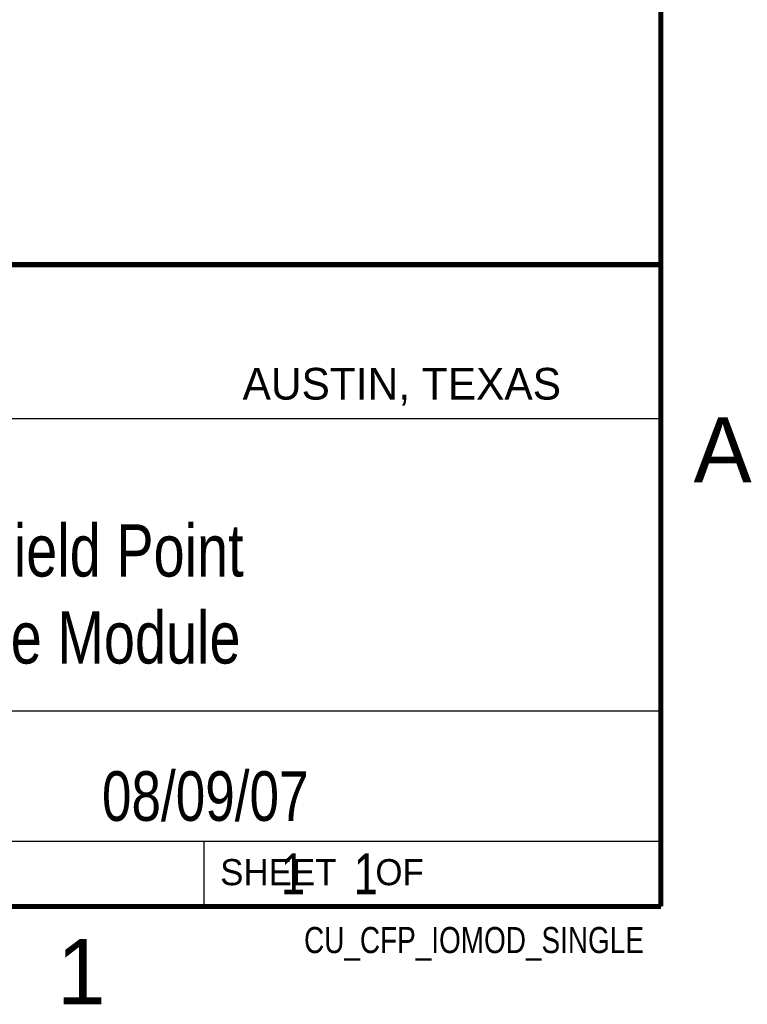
# Model space of a CAD drawing. Header units: inches. Extents: x 0 to 22, y 0 to 17.
# Tile 11 of 12: x 19 to 21.8, y 0.1 to 3.9. Entities that reach past the tile are written whole.
import ezdxf
from ezdxf.enums import TextEntityAlignment as Align

# ---------------------------------------------------------------- set-up
doc = ezdxf.new("R2010")
doc.units = ezdxf.units.IN
doc.header["$LTSCALE"] = 1.21
doc.header["$MEASUREMENT"] = 0
doc.layers.get('0').update_dxf_attribs({"linetype": 'CONTINUOUS'})
doc.styles.get("Standard").update_dxf_attribs({"font": 'txt', "width": 0.8})

msp = doc.modelspace()

# ---------------------------------------------------------------- linework, layer by layer
at = {"color": 2, "linetype": 'CONTINUOUS'}
for p, q in [((16.3737, 2.9596), (21.5037, 2.9596)), ((16.375, 2.96), (21.5, 2.96)), ((21.5037, 2.9596), (21.5037, 1.2496)), ((16.7288, 2.37), (21.5, 2.37)), ((16.3737, 1.2496), (21.5037, 1.2496)), ((18.01, 1.25), (21.5, 1.25)), ((21.5, 1.25), (21.5, 0.75)), ((16.375, 0.75), (21.5, 0.75)), ((18.01, 0.75), (21.5, 0.75)), ((19.75, 0.75), (21.5, 0.75)), ((19.75, 0.75), (19.75, 0.5)), ((21.5, 0.75), (21.5, 0.5)), ((19.75, 0.5), (21.5, 0.5)), ((20.4977, 0.4994), (21.4977, 0.4994)), ((20.4977, 0.4994), (20.4977, 0.4989)), ((20.4977, 0.4989), (21.4977, 0.4989)), ((21.4977, 0.4994), (21.4977, 0.4989))]:
    msp.add_line(p, q, dxfattribs=at)
at = {"color": 7, "linetype": 'CONTINUOUS', "const_width": 0.02}
for points in [[(21.5, 0.5), (21.5, 16.5)], [(13.6, 2.9595), (21.5, 2.96)], [(0.5, 0.5), (21.5, 0.5)]]:
    msp.add_lwpolyline(points, dxfattribs=at)

# ---------------------------------------------------------------- texts
at = {"color": 2, "linetype": 'CONTINUOUS'}
for s, height, p in [('AUSTIN, TEXAS', 0.121576, (19.898, 2.4426)), ('A', 0.25, (21.625, 2.125)), ('SHEET    OF', 0.1, (19.8121, 0.5815)), ('1', 0.25, (19.1875, 0.125))]:
    msp.add_text(s, height=height, dxfattribs=at).set_placement(p)
at = {"color": 2, "linetype": 'CONTINUOUS', "width": 0.8}
msp.add_text('CU_CFP_IOMOD_SINGLE', height=0.1, dxfattribs=at).set_placement((21.4352, 0.3213), align=Align.RIGHT)
at = {"color": 7, "linetype": 'CONTINUOUS'}
for s, insert, char_height, width, attachment_point in [('Compact Field Point \\PSingle Wide Module', (18.9387, 1.9646), 0.2, 3.2, 2), ('08/09/07 ', (19.755, 1.0181), 0.19, 1.368, 2), ('     1    1', (19.8125, 0.7031), 0.15625, 1.375, 1)]:
    msp.add_mtext(s, dxfattribs=dict(at, insert=insert, char_height=char_height, width=width, attachment_point=attachment_point))

doc.saveas('drawing.dxf')
